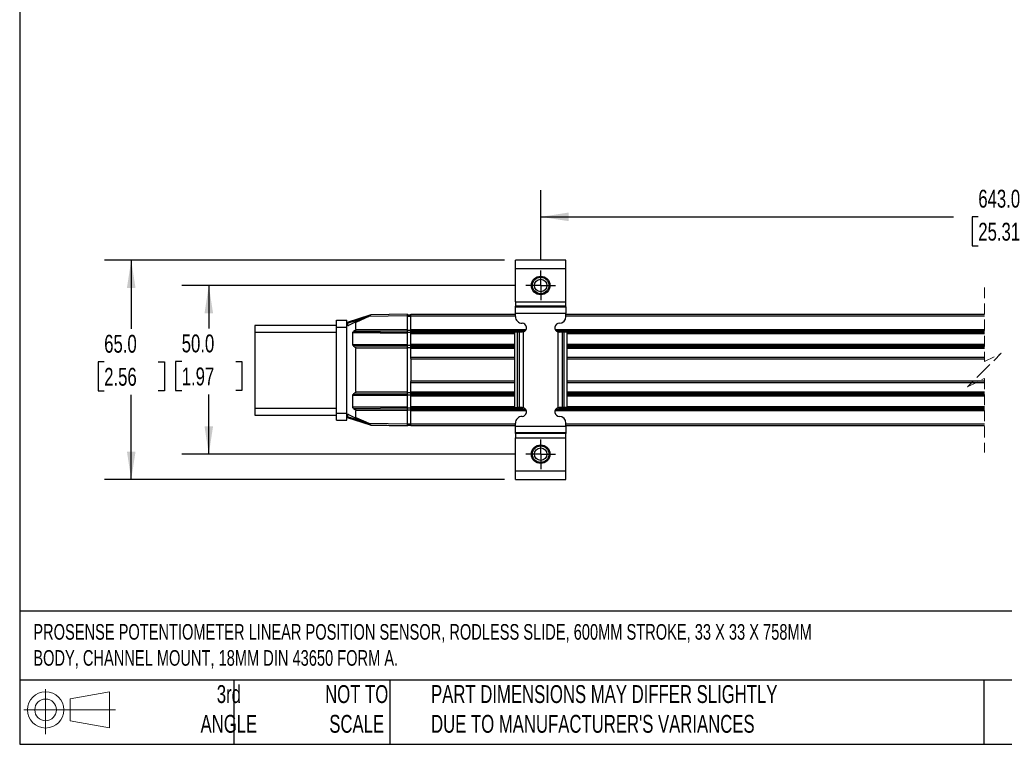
# Model space of a CAD drawing. Header units: millimetres. Extents: x 16 to 683, y 16 to 524.
# Tile 1 of 12: x 16 to 308, y 16 to 231. Entities that reach past the tile are written whole.
import ezdxf

# ---------------------------------------------------------------- set-up
doc = ezdxf.new("R2010")
doc.units = ezdxf.units.MM
doc.header["$LTSCALE"] = 2.5
doc.linetypes.add('CENTERX2', pattern=[20.32, 12.7, -2.54, 2.54, -2.54])
doc.linetypes.add('HIDDEN', pattern=[1.905, 1.27, -0.635])
doc.layers.add('CENTER', color=40, linetype='CENTERX2')
doc.layers.add('DIMENSIONS', color=140, linetype='Continuous', lineweight=25)
doc.layers.add('TEXT', color=140, linetype='Continuous', lineweight=25)
doc.styles.add('SLDTEXTSTYLE0', font='TXT', dxfattribs={"width": 0.7})
doc.dimstyles.new('SLDDIMSTYLE1', dxfattribs={"dimtxt": 5.39502, "dimasz": 8.255, "dimexe": 0, "dimexo": 0.0625, "dimgap": 1.348755, "dimtad": 0, "dimtih": 1, "dimtoh": 1, "dimrnd": 1e-09, "dimzin": 4, "dimdsep": 46, "dimtxsty": 'SLDTEXTSTYLE0', "dimsah": 1, "dimcen": 0.09, "dimadec": 0, "dimazin": 1, "dimtfac": 1, "dimtofl": 0, "dimtmove": 0, "dimatfit": 3, "dimfxl": 0, "dimfrac": 2, "dimtolj": 1, "dimtzin": 12, "dimarcsym": 0})

# ---------------------------------------------------------------- blocks, each defined once
blk = doc.blocks.new('Block11')
at = {"color": 7, "linetype": 'Continuous', "lineweight": 18}
for p, q in [((6.47, 13.28), (6.47, 0)), ((13.7, 10.42), (25.44, 12.58)), ((25.44, 12.58), (25.44, 1.83)), ((13.7, 3.99), (13.7, 10.42)), ((0, 7.2), (27.18, 7.2)), ((13.7, 3.99), (25.44, 1.83))]:
    blk.add_line(p, q, dxfattribs=at)
for radius in [5.38, 3.21]:
    blk.add_circle((6.47, 7.2), radius, dxfattribs=at)
blk = doc.blocks.new('Block12')
at = {"color": 7, "linetype": 'Continuous'}
blk.add_blockref('Block11', (0, 0), dxfattribs=at)
blk = doc.blocks.new('_D_10')
at = {"layer": 'DIMENSIONS'}
for p, q in [((170.29, 159.41), (170.29, 180.11)), ((451.38, 159.4), (451.38, 180.11)), ((382.58, 175.7), (379.05, 168.65)), ((384.34, 172.17), (382.58, 175.7)), ((170.29, 172.17), (292.68, 172.17)), ((299.99, 172.17), (298.18, 172.17)), ((298.18, 172.17), (298.18, 163.6)), ((320.51, 172.17), (322.32, 172.17)), ((322.32, 172.17), (322.32, 163.6)), ((377.28, 172.17), (327.82, 172.17)), ((379.05, 168.65), (377.28, 172.17)), ((451.38, 172.17), (384.34, 172.17)), ((298.18, 163.6), (299.99, 163.6)), ((322.32, 163.6), (320.51, 163.6))]:
    blk.add_line(p, q, dxfattribs=at)
for points in [[(170.29, 172.17), (178.54, 170.9), (178.54, 173.44)], [(451.38, 172.17), (443.12, 173.44), (443.12, 170.9)]]:
    blk.add_solid(points, dxfattribs=at)
at = {"layer": 'DIMENSIONS', "char_height": 5.292, "attachment_point": 1, "style": 'SLDTEXTSTYLE0'}
for s, insert in [('643.0', (299.99, 180.2)), ('25.31', (299.99, 170.42))]:
    blk.add_mtext(s, dxfattribs=dict(at, insert=insert))
blk = doc.blocks.new('_D_11')
at = {"layer": 'DIMENSIONS'}
for p, q in [((162.72, 151.84), (63.98, 151.84)), ((71.92, 151.84), (71.92, 139.06)), ((63.9, 129.28), (62.09, 129.28)), ((62.09, 129.28), (62.09, 120.7)), ((79.94, 129.28), (81.75, 129.28)), ((81.75, 129.28), (81.75, 120.7)), ((62.09, 120.7), (63.9, 120.7)), ((81.75, 120.7), (79.94, 120.7)), ((71.92, 101.84), (71.92, 119.5)), ((162.72, 101.84), (63.98, 101.84))]:
    blk.add_line(p, q, dxfattribs=at)
for points in [[(71.92, 151.84), (70.65, 143.59), (73.19, 143.59)], [(71.92, 101.84), (73.19, 110.1), (70.65, 110.1)]]:
    blk.add_solid(points, dxfattribs=at)
at = {"layer": 'DIMENSIONS', "char_height": 5.292, "attachment_point": 1, "style": 'SLDTEXTSTYLE0'}
for s, insert in [('50.0', (63.9, 137.31)), ('1.97', (63.9, 127.52))]:
    blk.add_mtext(s, dxfattribs=dict(at, insert=insert))
blk = doc.blocks.new('_D_12')
at = {"layer": 'DIMENSIONS'}
for p, q in [((159.61, 159.34), (40.99, 159.34)), ((48.93, 159.34), (48.93, 138.96)), ((40.92, 129.18), (39.1, 129.18)), ((39.1, 129.18), (39.1, 120.6)), ((56.95, 129.18), (58.76, 129.18)), ((58.76, 129.18), (58.76, 120.6)), ((39.1, 120.6), (40.92, 120.6)), ((58.76, 120.6), (56.95, 120.6)), ((48.93, 94.34), (48.93, 119.4)), ((159.61, 94.34), (40.99, 94.34))]:
    blk.add_line(p, q, dxfattribs=at)
for points in [[(48.93, 159.34), (47.66, 151.09), (50.2, 151.09)], [(48.93, 94.34), (50.2, 102.6), (47.66, 102.6)]]:
    blk.add_solid(points, dxfattribs=at)
at = {"layer": 'DIMENSIONS', "char_height": 5.292, "attachment_point": 1, "style": 'SLDTEXTSTYLE0'}
for s, insert in [('65.0', (40.92, 137.21)), ('2.56', (40.92, 127.42))]:
    blk.add_mtext(s, dxfattribs=dict(at, insert=insert))
blk = doc.blocks.new('SW_CENTERMARKSYMBOL_0')
at = {"layer": 'CENTER', "color": 0}
for p, q in [((0, 2.54), (0, 4.39)), ((-2.54, 0), (-4.39, 0)), ((0, 0), (-2.54, 0)), ((0, 0), (0, 2.54)), ((0, 0), (0, -2.54)), ((0, 0), (2.54, 0)), ((2.54, 0), (4.39, 0)), ((0, -2.54), (0, -4.39))]:
    blk.add_line(p, q, dxfattribs=at)
blk = doc.blocks.new('SW_CENTERMARKSYMBOL_1')
at = {"layer": 'CENTER', "color": 0}
for p, q in [((0, 2.54), (0, 4.39)), ((-2.54, 0), (-4.39, 0)), ((0, 0), (-2.54, 0)), ((0, 0), (0, 2.54)), ((0, 0), (0, -2.54)), ((0, 0), (2.54, 0)), ((2.54, 0), (4.39, 0)), ((0, -2.54), (0, -4.39))]:
    blk.add_line(p, q, dxfattribs=at)

msp = doc.modelspace()

# ---------------------------------------------------------------- linework, layer by layer
for p, q in [((177.788, 159.343), (162.788, 159.343)), ((162.788, 156.843), (162.788, 159.343)), ((177.788, 156.843), (177.788, 159.343)), ((162.788, 156.843), (177.788, 156.843)), ((162.788, 146.994), (162.788, 156.843)), ((177.788, 146.994), (177.788, 156.843)), ((162.788, 146.994), (177.788, 146.994)), ((162.788, 146.994), (162.788, 145.745)), ((177.788, 145.745), (177.788, 146.994)), ((130.788, 143.299), (119.973, 143.11)), ((130.788, 142.799), (130.788, 143.299)), ((130.788, 143.149), (131.788, 143.149)), ((130.788, 142.764), (130.788, 143.114)), ((130.788, 143.114), (131.788, 143.114)), ((131.788, 143.299), (162.788, 143.299)), ((131.788, 142.799), (131.788, 143.299)), ((177.788, 145.745), (162.788, 145.745)), ((162.788, 145.489), (162.788, 145.745)), ((162.788, 145.489), (177.788, 145.489)), ((162.788, 143.615), (162.788, 145.489)), ((162.788, 143.615), (177.788, 143.615)), ((162.788, 142.643), (162.788, 143.615)), ((177.788, 145.489), (177.788, 145.745)), ((177.788, 145.489), (177.788, 143.615)), ((177.788, 142.643), (177.788, 143.615)), ((177.788, 143.299), (301.808, 143.299)), ((109.788, 141.521), (112.788, 141.521)), ((109.788, 139.521), (109.788, 141.521)), ((112.788, 139.521), (112.788, 141.521)), ((112.982, 140.653), (112.788, 140.653)), ((119.679, 142.992), (112.927, 140.843)), ((112.982, 140.653), (118.273, 142.336)), ((112.982, 140.653), (112.982, 139.988)), ((115.319, 140.959), (113.292, 140.013)), ((115.319, 140.959), (119.224, 142.779)), ((119.305, 142.598), (115.521, 140.834)), ((115.521, 138.932), (115.521, 140.834)), ((130.788, 142.799), (119.305, 142.598)), ((130.788, 138.799), (130.788, 142.799)), ((130.788, 142.764), (131.788, 142.764)), ((131.788, 138.805), (131.788, 142.799)), ((131.788, 142.799), (162.788, 142.799)), ((177.788, 142.799), (301.808, 142.799)), ((109.788, 140.021), (85.588, 140.021)), ((85.588, 140.021), (85.588, 138.021)), ((85.588, 138.021), (109.788, 138.021)), ((85.588, 138.021), (85.588, 115.421)), ((109.788, 139.521), (112.788, 139.521)), ((109.788, 113.921), (109.788, 139.521)), ((112.788, 113.921), (112.788, 139.521)), ((113.255, 139.993), (112.984, 139.988)), ((113.255, 139.993), (113.292, 140.013)), ((114.605, 134.332), (114.605, 137.765)), ((130.788, 137.624), (114.605, 137.765)), ((115.318, 138.534), (114.809, 138.163)), ((114.809, 138.163), (130.788, 138.024)), ((115.318, 138.534), (130.788, 138.399)), ((115.521, 138.932), (130.788, 138.799)), ((130.788, 138.399), (130.788, 138.799)), ((130.788, 138.641), (131.788, 138.641)), ((130.788, 138.024), (130.788, 138.399)), ((130.788, 137.624), (130.788, 138.024)), ((130.788, 137.966), (131.788, 137.966)), ((130.788, 134.474), (130.788, 137.624)), ((131.788, 138.405), (131.788, 138.805)), ((131.788, 138.805), (165.971, 138.805)), ((131.788, 138.028), (131.788, 138.405)), ((131.788, 138.405), (165.688, 138.405)), ((131.788, 137.628), (131.788, 138.028)), ((131.788, 138.028), (162.574, 138.028)), ((131.788, 134.478), (131.788, 137.628)), ((131.788, 137.628), (162.574, 137.628)), ((163.367, 138.043), (162.574, 138.043)), ((162.574, 138.043), (162.574, 115.643)), ((163.367, 115.643), (163.367, 138.043)), ((163.968, 138.043), (163.367, 138.043)), ((163.968, 115.643), (163.968, 138.043)), ((164.788, 138.043), (163.968, 138.043)), ((165.157, 138.096), (164.788, 138.043)), ((165.157, 115.589), (165.157, 138.096)), ((174.604, 138.805), (301.808, 138.805)), ((174.887, 138.405), (301.808, 138.405)), ((175.418, 138.096), (175.418, 115.589)), ((175.418, 138.096), (175.788, 138.043)), ((176.607, 138.043), (175.788, 138.043)), ((176.607, 138.043), (176.607, 115.643)), ((177.208, 138.043), (176.607, 138.043)), ((177.208, 115.643), (177.208, 138.043)), ((178.001, 138.043), (177.208, 138.043)), ((178.001, 138.043), (178.001, 115.643)), ((178.001, 138.028), (301.808, 138.028)), ((178.001, 137.628), (301.808, 137.628)), ((114.605, 134.332), (130.788, 134.474)), ((130.788, 134.074), (130.788, 134.474)), ((131.788, 134.078), (131.788, 134.478)), ((131.788, 134.478), (162.574, 134.478)), ((178.001, 134.478), (301.808, 134.478)), ((130.788, 134.074), (114.809, 133.934)), ((114.809, 133.934), (115.318, 133.564)), ((130.788, 133.699), (115.318, 133.564)), ((130.788, 133.299), (115.521, 133.165)), ((115.521, 120.426), (115.521, 133.165)), ((130.788, 134.131), (131.788, 134.131)), ((130.788, 133.699), (130.788, 134.074)), ((130.788, 133.299), (130.788, 133.699)), ((130.788, 133.456), (131.788, 133.456)), ((130.788, 120.293), (130.788, 133.299)), ((131.788, 133.701), (131.788, 134.078)), ((131.788, 134.078), (162.574, 134.078)), ((131.788, 133.301), (131.788, 133.701)), ((131.788, 133.701), (162.574, 133.701)), ((131.788, 130.55), (131.788, 133.301)), ((131.788, 133.301), (162.574, 133.301)), ((178.001, 134.078), (301.808, 134.078)), ((178.001, 133.701), (301.808, 133.701)), ((178.001, 133.301), (301.808, 133.301)), ((131.788, 130.193), (131.788, 130.55)), ((131.788, 130.55), (162.574, 130.55)), ((131.788, 130.193), (131.788, 123.407)), ((131.788, 130.05), (162.574, 130.05)), ((178.001, 130.55), (301.808, 130.55)), ((178.001, 130.05), (301.808, 130.05)), ((131.788, 123.55), (162.574, 123.55)), ((131.788, 123.05), (131.788, 123.407)), ((131.788, 120.3), (131.788, 123.05)), ((131.788, 123.05), (162.574, 123.05)), ((178.001, 123.55), (301.808, 123.55)), ((178.001, 123.05), (301.808, 123.05)), ((115.318, 120.028), (114.809, 119.657)), ((114.809, 119.657), (130.788, 119.518)), ((115.318, 120.028), (130.788, 119.893)), ((115.521, 120.426), (130.788, 120.293)), ((130.788, 119.893), (130.788, 120.293)), ((130.788, 120.135), (131.788, 120.135)), ((130.788, 119.518), (130.788, 119.893)), ((131.788, 119.9), (131.788, 120.3)), ((131.788, 120.3), (162.574, 120.3)), ((131.788, 119.522), (131.788, 119.9)), ((131.788, 119.9), (162.574, 119.9)), ((178.001, 120.3), (301.808, 120.3)), ((178.001, 119.9), (301.808, 119.9)), ((114.605, 115.827), (114.605, 119.259)), ((130.788, 119.118), (114.605, 119.259)), ((130.788, 119.118), (130.788, 119.518)), ((130.788, 119.46), (131.788, 119.46)), ((130.788, 115.968), (130.788, 119.118)), ((131.788, 119.122), (131.788, 119.522)), ((131.788, 119.522), (162.574, 119.522)), ((131.788, 115.972), (131.788, 119.122)), ((131.788, 119.122), (162.574, 119.122)), ((178.001, 119.522), (301.808, 119.522)), ((178.001, 119.122), (301.808, 119.122)), ((109.788, 115.421), (85.588, 115.421)), ((85.588, 115.421), (85.588, 113.421)), ((112.788, 113.921), (109.788, 113.921)), ((109.788, 111.921), (109.788, 113.921)), ((112.788, 111.921), (112.788, 113.921)), ((114.605, 115.827), (130.788, 115.968)), ((130.788, 115.568), (114.809, 115.428)), ((114.809, 115.428), (115.318, 115.058)), ((130.788, 115.193), (115.318, 115.058)), ((130.788, 114.793), (115.521, 114.66)), ((115.521, 112.758), (115.521, 114.66)), ((130.788, 115.568), (130.788, 115.968)), ((130.788, 115.625), (131.788, 115.625)), ((130.788, 115.193), (130.788, 115.568)), ((130.788, 114.793), (130.788, 115.193)), ((130.788, 114.95), (131.788, 114.95)), ((130.788, 110.793), (130.788, 114.793)), ((131.788, 115.572), (131.788, 115.972)), ((131.788, 115.972), (162.574, 115.972)), ((131.788, 115.195), (131.788, 115.572)), ((131.788, 115.572), (164.969, 115.572)), ((131.788, 114.795), (131.788, 115.195)), ((131.788, 115.195), (165.769, 115.195)), ((131.788, 110.802), (131.788, 114.795)), ((131.788, 114.795), (166.006, 114.795)), ((162.574, 115.643), (163.367, 115.643)), ((163.968, 115.643), (163.367, 115.643)), ((164.788, 115.643), (163.968, 115.643)), ((165.157, 115.589), (164.788, 115.643)), ((174.569, 114.795), (301.808, 114.795)), ((174.806, 115.195), (301.808, 115.195)), ((175.788, 115.643), (175.418, 115.589)), ((175.606, 115.572), (301.808, 115.572)), ((176.607, 115.643), (175.788, 115.643)), ((177.208, 115.643), (176.607, 115.643)), ((178.001, 115.643), (177.208, 115.643)), ((178.001, 115.972), (301.808, 115.972)), ((85.588, 113.421), (109.788, 113.421)), ((109.788, 111.921), (112.788, 111.921)), ((112.788, 112.938), (112.982, 112.938)), ((112.927, 112.748), (119.743, 110.57)), ((112.982, 113.604), (112.982, 112.938)), ((118.324, 111.231), (112.982, 112.938)), ((113.255, 113.599), (112.984, 113.604)), ((113.292, 113.578), (113.255, 113.599)), ((113.292, 113.578), (115.319, 112.633)), ((119.224, 110.812), (115.319, 112.633)), ((115.521, 112.758), (119.305, 110.993)), ((119.305, 110.993), (130.788, 110.793)), ((162.788, 110.07), (162.788, 111.043)), ((177.788, 110.07), (177.788, 111.043)), ((119.973, 110.482), (130.788, 110.293)), ((120.021, 110.481), (120.038, 110.476)), ((124.788, 110.393), (120.038, 110.476)), ((130.788, 110.288), (124.788, 110.393)), ((130.788, 110.828), (131.788, 110.828)), ((130.788, 110.478), (130.788, 110.828)), ((130.788, 110.293), (130.788, 110.793)), ((130.788, 110.478), (131.788, 110.478)), ((130.788, 110.443), (131.788, 110.443)), ((131.788, 110.302), (131.788, 110.802)), ((131.788, 110.802), (162.788, 110.802)), ((131.788, 110.302), (162.788, 110.302)), ((177.788, 110.07), (162.788, 110.07)), ((162.788, 108.196), (162.788, 110.07)), ((177.788, 108.196), (162.788, 108.196)), ((162.788, 107.941), (162.788, 108.196)), ((177.788, 110.802), (301.808, 110.802)), ((177.788, 110.302), (301.808, 110.302)), ((177.788, 110.07), (177.788, 108.196)), ((177.788, 108.196), (177.788, 107.941)), ((177.788, 107.941), (162.788, 107.941)), ((162.788, 107.941), (162.788, 106.691)), ((162.788, 106.691), (177.788, 106.691)), ((162.788, 96.843), (162.788, 106.691)), ((177.788, 106.691), (177.788, 107.941)), ((177.788, 96.843), (177.788, 106.691)), ((162.788, 94.343), (162.788, 96.843)), ((177.788, 96.843), (162.788, 96.843)), ((177.788, 94.343), (177.788, 96.843)), ((162.788, 94.343), (177.788, 94.343))]:
    msp.add_line(p, q)
at = {"color": 7, "linetype": 'HIDDEN', "lineweight": 18}
for p, q in [((301.808, 151.236), (301.808, 129.3)), ((301.808, 129.3), (306.808, 131.8)), ((306.808, 131.8), (301.808, 126.8)), ((301.808, 126.8), (296.808, 121.8)), ((296.808, 121.8), (301.808, 124.3)), ((301.808, 124.3), (301.808, 102.364))]:
    msp.add_line(p, q, dxfattribs=at)
at = {"flags": 128}
for points in [[(119.224, 142.779), (119.478, 142.898), (119.709, 143.006), (119.844, 143.069), (119.88, 143.085), (119.889, 143.09), (119.892, 143.091)], [(120.038, 110.476), (120.037, 110.48), (120.037, 110.48)]]:
    msp.add_lwpolyline(points, dxfattribs=at)
for centre, radius in [((170.288, 151.843), 2.75), ((170.288, 151.843), 2.45), ((170.288, 151.843), 1.85), ((170.288, 101.843), 2.75), ((170.288, 101.843), 2.45), ((170.288, 101.843), 1.85)]:
    msp.add_circle(centre, radius)
for centre, radius, start, end in [((119.976, 142.91), 0.2, 90.99218, 115.00859), ((112.988, 140.653), 0.2, 107.65719, 179.99455), ((114.867, 141.304), 1.994, 193.35592, 199.06194), ((164.788, 142.643), 2, 179.99895, 270.0003), ((164.788, 139.343), 1.3, 286.50945, 90.00017), ((175.788, 139.343), 1.3, 89.99964, 253.49205), ((175.788, 142.643), 2, 270.0003, 359.99959), ((112.988, 139.788), 0.2, 90.99984, 179.99821), ((164.788, 114.343), 1.3, 269.99983, 73.49055), ((175.788, 114.343), 1.3, 106.50795, 270.00036), ((112.988, 113.804), 0.2, 180.00152, 269.00069), ((112.988, 112.938), 0.2, 179.99432, 252.28209), ((114.86, 112.286), 1.988, 160.85734, 166.58046), ((164.788, 111.043), 2, 89.9997, 180.00105), ((175.788, 111.043), 2, 0.00041, 89.9997), ((119.976, 110.681), 0.2, 244.99141, 269.00782)]:
    msp.add_arc(centre, radius, start, end)
for points, knots in [([(119.305, 142.598), (119.39, 142.664), (119.546, 142.784), (119.732, 142.926), (119.833, 143.004), (119.862, 143.026)], [0, 0, 0, 0, 0.4575999, 0.8460702, 1, 1, 1, 1]), ([(119.862, 143.026), (119.882, 143.041), (119.915, 143.067), (119.952, 143.095), (119.969, 143.107), (119.973, 143.11)], [0, 0, 0, 0, 0.55448462, 0.88735025, 1, 1, 1, 1]), ([(115.319, 140.959), (115.346, 140.968), (115.384, 140.982), (115.434, 140.975), (115.464, 140.962), (115.489, 140.94), (115.507, 140.91), (115.519, 140.874), (115.52, 140.848), (115.521, 140.834)], [0, 0, 0, 0, 0.28565966, 0.40079176, 0.50297457, 0.61499841, 0.73263027, 0.86022479, 1, 1, 1, 1]), ([(119.224, 142.779), (119.225, 142.775), (119.232, 142.756), (119.249, 142.719), (119.274, 142.664), (119.294, 142.621), (119.305, 142.598)], [0, 0, 0, 0, 0.0761857, 0.2926257, 0.6168499, 1, 1, 1, 1]), ([(114.605, 137.765), (114.608, 137.803), (114.613, 137.881), (114.655, 137.99), (114.719, 138.088), (114.779, 138.138), (114.809, 138.163)], [0, 0, 0, 0, 0.2487522, 0.4989953, 0.748295, 1, 1, 1, 1]), ([(115.521, 138.932), (115.519, 138.893), (115.513, 138.816), (115.472, 138.708), (115.408, 138.609), (115.348, 138.559), (115.318, 138.534)], [0, 0, 0, 0, 0.2473492, 0.4990424, 0.7412463, 1, 1, 1, 1]), ([(114.809, 133.934), (114.779, 133.959), (114.719, 134.009), (114.656, 134.107), (114.613, 134.216), (114.608, 134.293), (114.605, 134.332)], [0, 0, 0, 0, 0.2501879, 0.5009209, 0.7497255, 1, 1, 1, 1]), ([(115.318, 133.564), (115.348, 133.538), (115.408, 133.488), (115.472, 133.389), (115.513, 133.281), (115.519, 133.204), (115.521, 133.165)], [0, 0, 0, 0, 0.25869445, 0.50095292, 0.75262564, 1, 1, 1, 1]), ([(114.605, 119.259), (114.608, 119.298), (114.613, 119.375), (114.655, 119.484), (114.719, 119.583), (114.779, 119.632), (114.809, 119.657)], [0, 0, 0, 0, 0.248753, 0.4989958, 0.7482952, 1, 1, 1, 1]), ([(115.521, 120.426), (115.519, 120.388), (115.513, 120.311), (115.472, 120.202), (115.408, 120.104), (115.348, 120.054), (115.318, 120.028)], [0, 0, 0, 0, 0.2473487, 0.4990423, 0.7412459, 1, 1, 1, 1]), ([(114.809, 115.428), (114.779, 115.453), (114.719, 115.503), (114.656, 115.601), (114.613, 115.71), (114.608, 115.788), (114.605, 115.827)], [0, 0, 0, 0, 0.2501886, 0.5009199, 0.7497254, 1, 1, 1, 1]), ([(115.318, 115.058), (115.348, 115.032), (115.408, 114.982), (115.472, 114.883), (115.513, 114.775), (115.519, 114.698), (115.521, 114.66)], [0, 0, 0, 0, 0.2586937, 0.5009521, 0.7526267, 1, 1, 1, 1]), ([(115.521, 112.758), (115.52, 112.744), (115.519, 112.717), (115.507, 112.681), (115.489, 112.651), (115.464, 112.629), (115.434, 112.616), (115.384, 112.609), (115.346, 112.623), (115.319, 112.633)], [0, 0, 0, 0, 0.1397544, 0.267341, 0.3849846, 0.4970198, 0.5992035, 0.7143371, 1, 1, 1, 1]), ([(119.224, 110.812), (119.225, 110.817), (119.232, 110.835), (119.249, 110.872), (119.274, 110.928), (119.294, 110.97), (119.305, 110.993)], [0, 0, 0, 0, 0.07618568, 0.29262568, 0.61684134, 1, 1, 1, 1]), ([(119.305, 110.993), (119.384, 110.932), (119.523, 110.824), (119.702, 110.688), (119.801, 110.612), (119.839, 110.582)], [0, 0, 0, 0, 0.4443195, 0.7847216, 1, 1, 1, 1]), ([(119.892, 110.5), (119.891, 110.501), (119.887, 110.502), (119.872, 110.509), (119.837, 110.526), (119.776, 110.555), (119.568, 110.651), (119.381, 110.738), (119.224, 110.812)], [0, 0, 0, 0, 0.003882, 0.0165412, 0.0680062, 0.1612187, 0.2928703, 1, 1, 1, 1]), ([(119.839, 110.582), (119.865, 110.562), (119.902, 110.534), (119.946, 110.501), (119.964, 110.487), (119.972, 110.483), (119.973, 110.482)], [0, 0, 0, 0, 0.5930106, 0.8352291, 0.9693286, 1, 1, 1, 1])]:
    msp.add_open_spline(points, degree=3, knots=knots)
at = {"layer": 'TEXT'}
for p, q in [((15.875, 523.875), (15.875, 15.875)), ((682.625, 55.315), (15.875, 55.315)), ((682.625, 34.925), (15.875, 34.925)), ((79.375, 34.925), (79.375, 15.875)), ((125.529, 34.925), (125.529, 15.875)), ((301.616, 34.925), (301.616, 15.875)), ((15.875, 15.875), (682.625, 15.875))]:
    msp.add_line(p, q, dxfattribs=at)

# ---------------------------------------------------------------- block references
at = {"layer": 'CENTER'}
for name, p in [('SW_CENTERMARKSYMBOL_1', (170.288, 151.843)), ('SW_CENTERMARKSYMBOL_0', (170.288, 101.843))]:
    msp.add_blockref(name, p, dxfattribs=at)
at = {"layer": 'TEXT'}
msp.add_blockref('Block12', (17.095, 18.885), dxfattribs=at)

# ---------------------------------------------------------------- texts
at = {"layer": 'TEXT', "style": 'SLDTEXTSTYLE0'}
for s, insert, char_height, attachment_point in [('PROSENSE POTENTIOMETER LINEAR POSITION SENSOR, RODLESS SLIDE, 600MM STROKE, 33 X 33 X 758MM ^JBODY, CHANNEL MOUNT, 18MM DIN 43650 FORM A.', (19.914, 51.504), 4.630208, 1), ('3rd^JANGLE', (77.872, 33.41), 5.2917, 2), ('NOT TO^JSCALE', (115.759, 33.41), 5.29167, 2), ("PART DIMENSIONS MAY DIFFER SLIGHTLY ^JDUE TO MANUFACTURER'S VARIANCES", (137.798, 33.41), 5.29167, 1)]:
    msp.add_mtext(s, dxfattribs=dict(at, insert=insert, char_height=char_height, attachment_point=attachment_point))

# ---------------------------------------------------------------- dimensions: what is measured, and where the dimension line sits
at = {"layer": 'DIMENSIONS'}
dim = msp.add_linear_dim(base=(451.377, 172.174), p1=(170.288, 156.233), p2=(451.377, 156.224), text='643.0', dimstyle='SLDDIMSTYLE1', dxfattribs=at)
dim.commit()
dim.dimension.update_dxf_attribs({"geometry": '_D_10', "text_midpoint": (310.247, 172.174), "dimtype": 160})
for base, p1, p2, picture, middle in [((48.932, 94.343), (162.788, 159.343), (162.788, 94.343), '_D_12', (48.932, 129.178)), ((71.921, 101.843), (165.898, 151.843), (165.898, 101.843), '_D_11', (71.921, 129.278))]:
    dim = msp.add_linear_dim(base=base, p1=p1, p2=p2, angle=90, dimstyle='SLDDIMSTYLE1', dxfattribs=at)
    dim.commit()
    dim.dimension.update_dxf_attribs({"geometry": picture, "text_midpoint": middle, "dimtype": 160})

doc.saveas('drawing.dxf')
